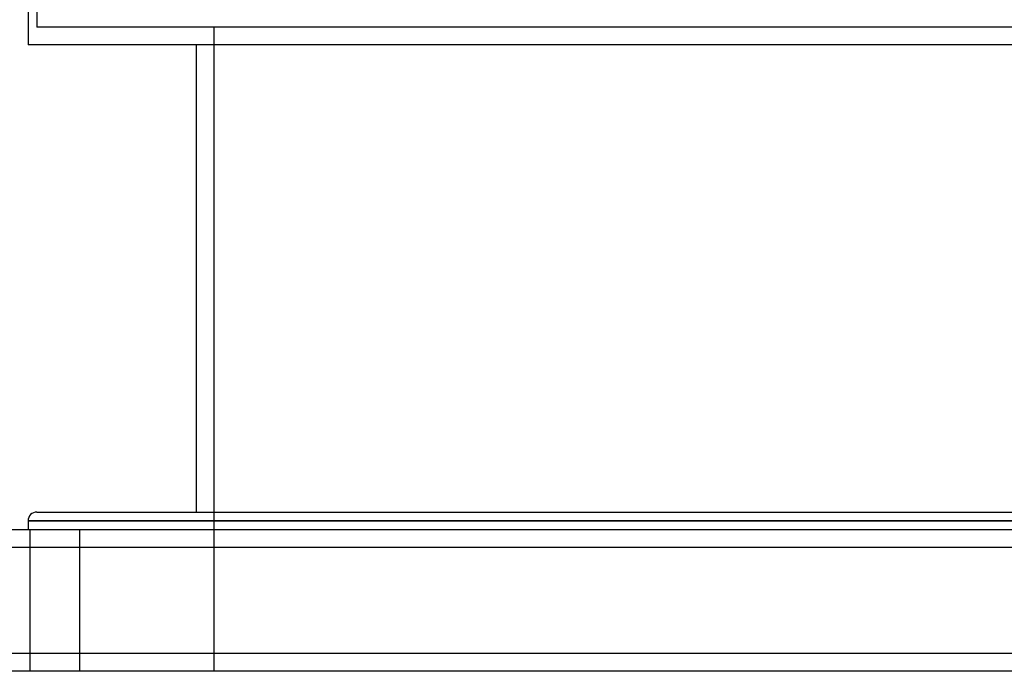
# Model space of a CAD drawing. Header units: millimetres. Extents: x -448 to 448, y -205 to 205.
# Tile 3 of 13: x -305 to -27, y -205 to -21. Entities that reach past the tile are written whole.
import ezdxf

# ---------------------------------------------------------------- set-up
doc = ezdxf.new("R2010")
doc.units = ezdxf.units.MM
doc.layers.add('HIDDEN', color=7, linetype='Continuous')
doc.layers.add('THICK', color=7, linetype='Continuous')

msp = doc.modelspace()

# ---------------------------------------------------------------- linework, layer by layer
at = {"layer": 'HIDDEN'}
for p, q in [((-300, -0.93), (-300, -23)), ((0, -23), (-300, -23)), ((-250, -23), (-250, -205)), ((0, -162.5), (-302.5, -162.5)), ((-302, -165), (-302, -205)), ((-302, -165), (-302, -205)), ((-288, -165), (-288, -205)), ((-288, -165), (-288, -205)), ((350, -170), (-350, -170)), ((350, -200), (-350, -200))]:
    msp.add_line(p, q, dxfattribs=at)
at = {"layer": 'THICK'}
for p, q in [((-302.5, -0.9), (-302.5, -28)), ((0, -28), (-302.5, -28)), ((-255, -28), (-255, -160)), ((-300, -160), (300, -160)), ((-302.5, -162.5), (0, -162.5)), ((-302.5, -162.5), (-302.5, -165)), ((350, -165), (-350, -165)), ((350, -170), (-350, -170)), ((350, -200), (-350, -200)), ((350, -205), (-350, -205))]:
    msp.add_line(p, q, dxfattribs=at)
msp.add_arc((-300, -162.5), 2.5, 90, 180, dxfattribs=at)

doc.saveas('drawing.dxf')
